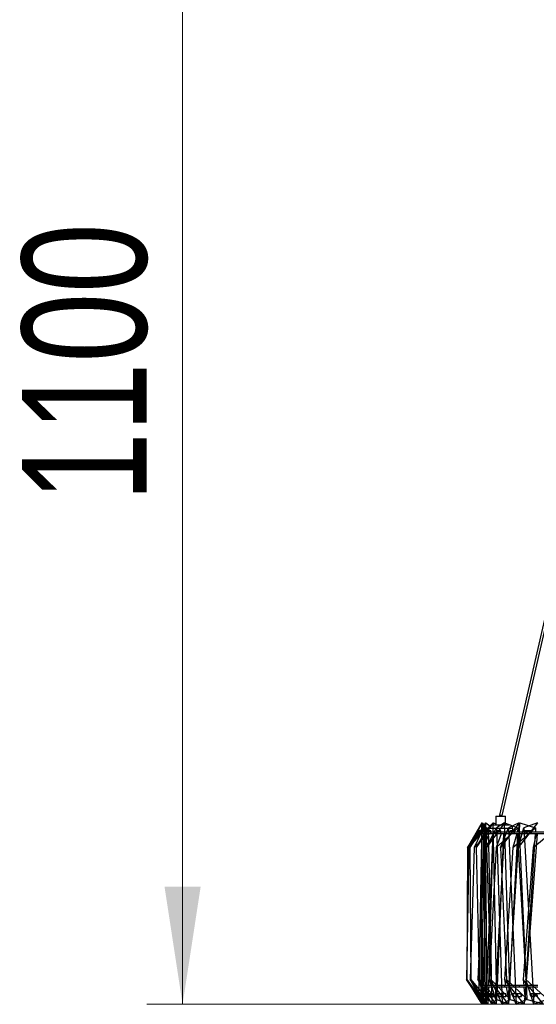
# Model space of a CAD drawing. Header units: millimetres. Extents: x 70 to 116, y 89 to 252.
# Tile 4 of 19: x 74 to 89, y 142 to 170. Entities that reach past the tile are written whole.
import ezdxf

# ---------------------------------------------------------------- set-up
doc = ezdxf.new("R2010")
doc.units = ezdxf.units.MM
doc.styles.add('SLDTEXTSTYLE0', font='TXT', dxfattribs={"width": 0.75})
doc.dimstyles.new('SLDDIMSTYLE0', dxfattribs={"dimtxt": 3.5, "dimasz": 3.302, "dimexe": 0, "dimexo": 0.0625, "dimgap": 0.875, "dimtad": 1, "dimdec": 0, "dimlfac": 20, "dimrnd": 1e-09, "dimzin": 12, "dimdsep": 46, "dimtxsty": 'SLDTEXTSTYLE0', "dimsah": 1, "dimcen": 0.09, "dimadec": 0, "dimazin": 3, "dimtfac": 1, "dimtdec": 0, "dimtofl": 0, "dimtmove": 0, "dimatfit": 3, "dimfxl": 0, "dimfrac": 2, "dimtolj": 1, "dimtzin": 12, "dimarcsym": 0})

# ---------------------------------------------------------------- blocks, each defined once
blk = doc.blocks.new('_D')
at = {"color": 7, "linetype": 'Continuous', "lineweight": 0}
for p, q in [((96.998, 196.921), (77.782, 196.921)), ((78.782, 196.921), (78.782, 141.939)), ((99.975, 141.939), (77.782, 141.939))]:
    blk.add_line(p, q, dxfattribs=at)
at = {"color": 7, "linetype": 'Continuous', "lineweight": 18}
for points in [[(78.782, 196.921), (78.274, 193.619), (79.29, 193.619)], [(78.782, 141.939), (79.29, 145.241), (78.274, 145.241)]]:
    blk.add_solid(points, dxfattribs=at)
at = {"color": 7, "linetype": 'Continuous', "lineweight": 18, "insert": (74.27, 156.037), "char_height": 3.5, "attachment_point": 1, "rotation": 90, "style": 'SLDTEXTSTYLE0'}
blk.add_mtext('1100', dxfattribs=at)

msp = doc.modelspace()

# ---------------------------------------------------------------- linework, layer by layer
at = {"color": 7, "linetype": 'Continuous', "lineweight": 25}
for p, q in [((98.539, 194.421), (87.675, 147.248)), ((87.75, 147.239), (98.616, 194.421)), ((87.574, 147.221), (87.574, 146.971)), ((87.574, 147.221), (87.849, 147.221)), ((87.675, 147.248), (87.675, 147.221)), ((87.75, 147.239), (87.675, 147.248)), ((87.75, 147.221), (87.75, 147.239)), ((87.849, 146.971), (87.849, 147.221)), ((87.185, 147.031), (86.779, 146.336)), ((87.188, 147.031), (86.819, 146.336)), ((87.29, 147.031), (86.849, 146.336)), ((87.297, 147.031), (86.968, 146.336)), ((87.5, 147.031), (87.028, 146.336)), ((87.103, 142.083), (87.188, 147.031)), ((87.163, 142.083), (87.185, 147.031)), ((87.185, 147.031), (87.217, 146.887)), ((87.188, 147.031), (87.304, 146.887)), ((87.29, 147.031), (87.236, 146.887)), ((87.289, 146.771), (87.297, 147.031)), ((87.329, 142.083), (87.29, 147.031)), ((87.297, 147.031), (87.41, 146.95)), ((87.815, 147.031), (87.315, 146.336)), ((87.5, 147.031), (87.362, 146.887)), ((87.472, 146.971), (87.952, 146.971)), ((87.512, 147.031), (87.487, 146.971)), ((87.601, 142.083), (87.5, 147.031)), ((87.51, 146.971), (87.512, 147.031)), ((87.512, 147.031), (87.574, 146.999)), ((87.815, 147.031), (87.593, 146.887)), ((88.232, 147.031), (87.709, 146.336)), ((87.977, 142.083), (87.815, 147.031)), ((87.849, 147.024), (88.195, 146.887)), ((88.232, 147.031), (87.928, 146.887)), ((88.253, 147.031), (88.18, 146.771)), ((88.748, 147.031), (88.205, 146.336)), ((88.453, 142.083), (88.232, 147.031)), ((88.236, 146.771), (88.253, 147.031)), ((88.253, 147.031), (88.694, 146.887)), ((88.748, 147.031), (88.364, 146.887)), ((86.779, 146.336), (87.217, 146.887)), ((86.819, 146.336), (87.199, 146.768)), ((86.849, 146.336), (87.236, 146.887)), ((86.968, 146.336), (87.338, 146.721)), ((87.028, 146.336), (87.362, 146.887)), ((87.049, 146.734), (87.199, 146.734)), ((87.093, 146.734), (87.199, 146.734)), ((87.2, 146.809), (87.098, 146.809)), ((87.113, 146.734), (87.264, 146.734)), ((87.243, 146.809), (87.142, 146.809)), ((87.151, 142.083), (87.288, 146.721)), ((87.264, 146.809), (87.163, 146.809)), ((87.216, 146.721), (87.194, 141.939)), ((87.199, 146.721), (87.199, 146.771)), ((87.266, 146.771), (87.199, 146.771)), ((87.266, 146.721), (87.199, 146.721)), ((87.202, 146.771), (87.304, 146.887)), ((87.217, 146.887), (87.216, 146.771)), ((87.226, 146.336), (87.623, 146.721)), ((87.384, 146.721), (87.226, 146.336)), ((87.301, 146.721), (87.229, 142.471)), ((87.236, 146.887), (87.275, 141.939)), ((87.266, 146.721), (87.266, 146.771)), ((87.44, 146.771), (87.266, 146.771)), ((87.44, 146.721), (87.266, 146.721)), ((87.285, 146.734), (87.435, 146.734)), ((87.372, 146.809), (87.292, 146.809)), ((87.304, 146.887), (87.302, 146.771)), ((87.315, 146.336), (87.593, 146.887)), ((87.322, 142.471), (87.499, 146.721)), ((87.435, 146.809), (87.334, 146.809)), ((87.362, 146.887), (87.462, 141.939)), ((87.492, 146.721), (87.367, 142.471)), ((87.372, 146.871), (87.372, 146.771)), ((88.052, 146.871), (87.372, 146.871)), ((87.44, 146.721), (87.44, 146.771)), ((87.718, 146.771), (87.44, 146.771)), ((87.718, 146.721), (87.44, 146.721)), ((87.563, 146.734), (87.71, 146.734)), ((87.588, 142.471), (87.815, 146.721)), ((87.59, 146.336), (88.013, 146.721)), ((87.724, 146.721), (87.59, 146.336)), ((87.593, 146.887), (87.754, 141.939)), ((87.71, 146.809), (87.611, 146.809)), ((87.788, 146.721), (87.611, 142.471)), ((87.709, 146.336), (87.928, 146.887)), ((87.718, 146.721), (87.718, 146.771)), ((88.1, 146.771), (87.718, 146.771)), ((88.1, 146.721), (87.718, 146.721)), ((87.928, 146.887), (88.149, 141.939)), ((87.944, 146.734), (88.088, 146.734)), ((87.957, 142.471), (88.233, 146.721)), ((88.186, 146.721), (87.959, 142.471)), ((88.088, 146.809), (87.991, 146.809)), ((88.052, 146.771), (88.052, 146.871)), ((88.058, 146.336), (88.502, 146.721)), ((88.166, 146.721), (88.058, 146.336)), ((88.068, 146.771), (88.195, 146.887)), ((88.1, 146.721), (88.1, 146.771)), ((88.581, 146.771), (88.1, 146.771)), ((88.581, 146.721), (88.1, 146.721)), ((88.195, 146.887), (88.189, 146.771)), ((88.205, 146.336), (88.364, 146.887)), ((88.364, 146.887), (88.643, 141.939)), ((88.461, 146.809), (88.37, 146.809)), ((88.683, 146.721), (88.408, 142.471)), ((88.427, 146.734), (88.567, 146.734)), ((88.428, 142.471), (88.75, 146.721)), ((88.567, 146.809), (88.473, 146.809)), ((88.56, 146.771), (88.694, 146.887)), ((88.581, 146.721), (88.581, 146.771)), ((89.159, 146.771), (88.581, 146.771)), ((89.159, 146.721), (88.581, 146.721)), ((88.626, 146.336), (89.089, 146.721)), ((88.708, 146.721), (88.626, 146.336)), ((88.694, 146.887), (88.687, 146.771)), ((86.819, 146.336), (86.755, 142.635)), ((86.779, 146.336), (86.762, 142.635)), ((86.849, 146.336), (86.878, 142.635)), ((86.968, 146.336), (86.859, 142.635)), ((87.028, 146.336), (87.104, 142.635)), ((87.226, 146.336), (87.072, 142.635)), ((87.315, 146.336), (87.436, 142.635)), ((87.59, 146.336), (87.392, 142.635)), ((87.709, 146.336), (87.874, 142.635)), ((88.058, 146.336), (87.818, 142.635)), ((88.205, 146.336), (88.414, 142.635)), ((88.626, 146.336), (88.345, 142.635)), ((86.755, 142.635), (87.103, 142.083)), ((87.22, 141.939), (86.755, 142.635)), ((86.762, 142.635), (87.163, 142.083)), ((87.194, 141.939), (86.762, 142.635)), ((86.859, 142.635), (87.151, 142.083)), ((87.352, 141.939), (86.859, 142.635)), ((86.878, 142.635), (87.329, 142.083)), ((87.275, 141.939), (86.878, 142.635)), ((87.072, 142.635), (87.306, 142.083)), ((87.209, 142.45), (87.072, 142.635)), ((87.104, 142.635), (87.601, 142.083)), ((87.462, 141.939), (87.104, 142.635)), ((87.392, 142.635), (87.444, 142.471)), ((87.519, 142.471), (87.392, 142.635)), ((87.436, 142.635), (87.977, 142.083)), ((87.754, 141.939), (87.436, 142.635)), ((87.818, 142.635), (87.852, 142.471)), ((87.948, 142.471), (87.818, 142.635)), ((87.874, 142.635), (88.453, 142.083)), ((88.149, 141.939), (87.874, 142.635)), ((88.345, 142.635), (88.361, 142.471)), ((88.479, 142.471), (88.345, 142.635)), ((88.414, 142.635), (89.027, 142.083)), ((88.643, 141.939), (88.414, 142.635)), ((87.165, 142.237), (87.014, 142.237)), ((87.179, 142.237), (87.028, 142.237)), ((87.257, 142.237), (87.109, 142.237)), ((87.301, 142.237), (87.15, 142.237)), ((87.209, 142.421), (87.209, 142.471)), ((87.311, 142.471), (87.209, 142.471)), ((87.311, 142.421), (87.209, 142.421)), ((87.228, 142.421), (87.22, 141.939)), ((87.589, 141.939), (87.231, 142.421)), ((87.306, 142.083), (87.32, 142.421)), ((87.311, 142.421), (87.311, 142.471)), ((87.519, 142.471), (87.311, 142.471)), ((87.519, 142.421), (87.311, 142.421)), ((87.456, 142.237), (87.311, 142.237)), ((87.366, 142.421), (87.352, 141.939)), ((87.528, 142.237), (87.378, 142.237)), ((87.46, 142.421), (87.567, 142.083)), ((87.519, 142.421), (87.519, 142.471)), ((87.831, 142.471), (87.519, 142.471)), ((87.831, 142.421), (87.519, 142.421)), ((87.931, 141.939), (87.557, 142.421)), ((87.567, 142.083), (87.585, 142.421)), ((87.609, 142.421), (87.589, 141.939)), ((87.759, 142.237), (87.618, 142.237)), ((87.859, 142.237), (87.712, 142.237)), ((87.831, 142.421), (87.831, 142.471)), ((88.245, 142.471), (87.831, 142.471)), ((88.245, 142.421), (87.831, 142.421)), ((87.862, 142.421), (87.932, 142.083)), ((87.956, 142.421), (87.931, 141.939)), ((87.932, 142.083), (87.954, 142.421)), ((88.373, 141.939), (87.988, 142.421)), ((88.165, 142.237), (88.03, 142.237)), ((88.293, 142.237), (88.149, 142.237)), ((88.245, 142.421), (88.245, 142.471)), ((88.758, 142.471), (88.245, 142.471)), ((88.758, 142.421), (88.245, 142.421)), ((88.366, 142.421), (88.398, 142.083)), ((88.405, 142.421), (88.373, 141.939)), ((88.398, 142.083), (88.424, 142.421)), ((88.914, 141.939), (88.52, 142.421)), ((88.67, 142.237), (88.541, 142.237)), ((88.825, 142.237), (88.685, 142.237)), ((87.063, 142.162), (87.165, 142.162)), ((87.077, 142.162), (87.179, 142.162)), ((87.22, 141.939), (87.103, 142.083)), ((87.352, 141.939), (87.151, 142.083)), ((87.157, 142.162), (87.257, 142.162)), ((87.194, 141.939), (87.163, 142.083)), ((87.199, 142.162), (87.301, 142.162)), ((87.275, 141.939), (87.329, 142.083)), ((87.589, 141.939), (87.306, 142.083)), ((87.358, 142.162), (87.456, 142.162)), ((87.427, 142.162), (87.528, 142.162)), ((87.462, 141.939), (87.601, 142.083)), ((87.931, 141.939), (87.567, 142.083)), ((87.664, 142.162), (87.759, 142.162)), ((87.754, 141.939), (87.977, 142.083)), ((87.76, 142.162), (87.859, 142.162)), ((88.373, 141.939), (87.932, 142.083)), ((88.074, 142.162), (88.165, 142.162)), ((88.149, 141.939), (88.453, 142.083)), ((88.196, 142.162), (88.293, 142.162)), ((88.914, 141.939), (88.398, 142.083)), ((88.583, 142.162), (88.67, 142.162)), ((88.643, 141.939), (89.027, 142.083))]:
    msp.add_line(p, q, dxfattribs=at)
at = {"color": 7, "linetype": 'Continuous', "lineweight": 25, "flags": 128}
for points in [[(87.264, 146.808), (87.263, 146.803), (87.263, 146.794), (87.262, 146.78), (87.262, 146.766), (87.263, 146.752), (87.263, 146.741), (87.264, 146.735), (87.265, 146.734), (87.265, 146.739), (87.266, 146.749), (87.266, 146.762), (87.266, 146.777), (87.266, 146.79), (87.266, 146.801), (87.265, 146.807), (87.264, 146.808)], [(87.434, 146.808), (87.432, 146.803), (87.431, 146.794), (87.43, 146.78), (87.43, 146.766), (87.43, 146.752), (87.432, 146.741), (87.433, 146.735), (87.436, 146.734), (87.437, 146.739), (87.439, 146.749), (87.44, 146.762), (87.44, 146.777), (87.439, 146.79), (87.438, 146.801), (87.436, 146.807), (87.434, 146.808)], [(87.709, 146.808), (87.706, 146.803), (87.703, 146.794), (87.702, 146.78), (87.702, 146.766), (87.703, 146.752), (87.705, 146.741), (87.708, 146.735), (87.711, 146.734), (87.714, 146.739), (87.717, 146.749), (87.718, 146.762), (87.718, 146.777), (87.717, 146.79), (87.715, 146.801), (87.712, 146.807), (87.709, 146.808)], [(88.087, 146.808), (88.082, 146.803), (88.079, 146.794), (88.077, 146.78), (88.077, 146.766), (88.078, 146.752), (88.081, 146.741), (88.085, 146.735), (88.09, 146.734), (88.094, 146.739), (88.098, 146.749), (88.099, 146.762), (88.1, 146.777), (88.098, 146.79), (88.095, 146.801), (88.091, 146.807), (88.087, 146.808)], [(88.445, 146.771), (88.445, 146.777), (88.447, 146.79), (88.451, 146.801), (88.457, 146.807), (88.464, 146.808)], [(88.564, 146.808), (88.559, 146.803), (88.555, 146.794), (88.552, 146.78), (88.552, 146.766), (88.554, 146.752), (88.558, 146.741), (88.563, 146.735), (88.569, 146.734), (88.574, 146.739), (88.578, 146.749), (88.581, 146.762), (88.581, 146.777), (88.579, 146.79), (88.575, 146.801), (88.57, 146.807), (88.564, 146.808)], [(87.165, 142.236), (87.167, 142.231), (87.168, 142.222), (87.169, 142.208), (87.169, 142.194), (87.168, 142.18), (87.167, 142.169), (87.166, 142.163), (87.164, 142.162), (87.162, 142.167), (87.161, 142.177), (87.16, 142.19), (87.16, 142.205), (87.161, 142.218), (87.162, 142.229), (87.164, 142.236), (87.165, 142.236)], [(87.179, 142.236), (87.18, 142.231), (87.18, 142.222), (87.18, 142.208), (87.18, 142.194), (87.18, 142.18), (87.18, 142.169), (87.179, 142.163), (87.179, 142.162), (87.179, 142.167), (87.178, 142.177), (87.178, 142.19), (87.178, 142.205), (87.178, 142.218), (87.178, 142.229), (87.179, 142.236), (87.179, 142.236)], [(87.258, 142.236), (87.261, 142.231), (87.263, 142.222), (87.264, 142.208), (87.264, 142.194), (87.263, 142.18), (87.261, 142.169), (87.259, 142.163), (87.256, 142.162), (87.253, 142.167), (87.251, 142.177), (87.25, 142.19), (87.249, 142.205), (87.25, 142.218), (87.252, 142.229), (87.255, 142.236), (87.258, 142.236)], [(87.3, 142.236), (87.3, 142.231), (87.299, 142.222), (87.299, 142.208), (87.299, 142.194), (87.299, 142.18), (87.299, 142.169), (87.3, 142.163), (87.301, 142.162), (87.302, 142.167), (87.302, 142.177), (87.303, 142.19), (87.303, 142.205), (87.302, 142.218), (87.302, 142.229), (87.301, 142.236), (87.3, 142.236)], [(87.457, 142.236), (87.461, 142.231), (87.464, 142.222), (87.466, 142.208), (87.466, 142.194), (87.465, 142.18), (87.462, 142.169), (87.458, 142.163), (87.454, 142.162), (87.45, 142.167), (87.447, 142.177), (87.445, 142.19), (87.445, 142.205), (87.446, 142.218), (87.449, 142.229), (87.453, 142.236), (87.457, 142.236)], [(87.527, 142.236), (87.525, 142.231), (87.524, 142.222), (87.523, 142.208), (87.523, 142.194), (87.523, 142.18), (87.525, 142.169), (87.527, 142.163), (87.529, 142.162), (87.531, 142.167), (87.532, 142.177), (87.533, 142.19), (87.533, 142.205), (87.532, 142.218), (87.531, 142.229), (87.529, 142.236), (87.527, 142.236)], [(87.761, 142.236), (87.766, 142.231), (87.77, 142.222), (87.772, 142.208), (87.773, 142.194), (87.771, 142.18), (87.767, 142.169), (87.762, 142.163), (87.757, 142.162), (87.752, 142.167), (87.748, 142.177), (87.746, 142.19), (87.745, 142.205), (87.747, 142.218), (87.751, 142.229), (87.756, 142.236), (87.761, 142.236)], [(87.858, 142.236), (87.855, 142.231), (87.853, 142.222), (87.851, 142.208), (87.851, 142.194), (87.852, 142.18), (87.854, 142.169), (87.857, 142.163), (87.861, 142.162), (87.864, 142.167), (87.866, 142.177), (87.868, 142.19), (87.868, 142.205), (87.867, 142.218), (87.864, 142.229), (87.862, 142.236), (87.858, 142.236)], [(88.167, 142.236), (88.173, 142.231), (88.178, 142.222), (88.181, 142.208), (88.181, 142.194), (88.179, 142.18), (88.175, 142.169), (88.169, 142.163), (88.163, 142.162), (88.156, 142.167), (88.152, 142.177), (88.149, 142.19), (88.148, 142.205), (88.151, 142.218), (88.155, 142.229), (88.161, 142.236), (88.167, 142.236)], [(88.291, 142.236), (88.287, 142.231), (88.284, 142.222), (88.282, 142.208), (88.281, 142.194), (88.283, 142.18), (88.286, 142.169), (88.29, 142.163), (88.294, 142.162), (88.299, 142.167), (88.302, 142.177), (88.304, 142.19), (88.304, 142.205), (88.303, 142.218), (88.3, 142.229), (88.296, 142.236), (88.291, 142.236)], [(88.673, 142.236), (88.68, 142.231), (88.686, 142.222), (88.689, 142.208), (88.69, 142.194), (88.687, 142.18), (88.682, 142.169), (88.675, 142.163), (88.668, 142.162), (88.66, 142.167), (88.655, 142.177), (88.651, 142.19), (88.651, 142.205), (88.654, 142.218), (88.659, 142.229), (88.666, 142.236), (88.673, 142.236)]]:
    msp.add_lwpolyline(points, dxfattribs=at)
at = {"color": 7, "linetype": 'Continuous', "lineweight": 25}
for centre, radius, start, end in [((87.472, 146.871), 0.1, 90, 180), ((87.952, 146.871), 0.1, 0, 90), ((87.421, 146.782), 0.222, 173.1143, 182.6929), ((86.771, 146.778), 0.431, 359.0985, 4.0397), ((87.302, 146.781), 0.0641, 155.2728, 189.266), ((87.128, 146.778), 0.119, 356.775, 14.8258), ((88.437, 146.777), 0.0416, 352.4787, 49.6785)]:
    msp.add_arc(centre, radius, start, end, dxfattribs=at)
for centre, major_axis, ratio in [((87.074, 146.771), (0.0249, 0.0374), 0.088616), ((87.117, 146.771), (0.0252, 0.0373), 0.147479), ((87.138, 146.771), (0.0247, 0.0375), 0.028859), ((87.309, 146.771), (0.0245, 0.0375), 0.031596), ((87.587, 146.771), (0.0243, 0.0374), 0.092542), ((87.968, 146.771), (0.0242, 0.0373), 0.153764), ((88.45, 146.771), (0.0241, 0.0371), 0.215051), ((87.039, 142.199), (-0.0245, 0.0375), 0.015596), ((87.053, 142.199), (-0.0248, 0.0375), 0.044694), ((87.133, 142.199), (-0.0244, 0.0375), 0.076433), ((87.174, 142.199), (-0.025, 0.0374), 0.104234), ((87.334, 142.199), (-0.0242, 0.0374), 0.137603), ((87.403, 142.199), (-0.0253, 0.0373), 0.162831), ((87.641, 142.199), (-0.0241, 0.0372), 0.198893), ((87.736, 142.199), (-0.0256, 0.0371), 0.220314), ((88.052, 142.199), (-0.0241, 0.037), 0.260096), ((88.172, 142.199), (-0.0259, 0.0368), 0.276537), ((88.562, 142.199), (-0.024, 0.0367), 0.321016), ((88.708, 142.199), (-0.0263, 0.0365), 0.331387)]:
    msp.add_ellipse(centre, major_axis=major_axis, ratio=ratio, dxfattribs=at)
for centre, major_axis, ratio, start_param, end_param in [((87.268, 146.771), (0.0255, 0.0371), 0.205271, 4.852058, 7.994575), ((88.348, 146.771), (0.0266, 0.0362), 0.370849, 4.977956, 8.120473)]:
    msp.add_ellipse(centre, major_axis=major_axis, ratio=ratio, start_param=start_param, end_param=end_param, dxfattribs=at)

# ---------------------------------------------------------------- dimensions: what is measured, and where the dimension line sits
at = {"color": 7, "linetype": 'Continuous', "lineweight": 18}
dim = msp.add_linear_dim(base=(78.782, 141.939), p1=(97.998, 196.921), p2=(100.975, 141.939), angle=90, dimstyle='SLDDIMSTYLE0', dxfattribs=at)
dim.commit()
dim.dimension.update_dxf_attribs({"geometry": '_D', "text_midpoint": (78.782, 161.209), "dimtype": 160})

doc.saveas('drawing.dxf')
